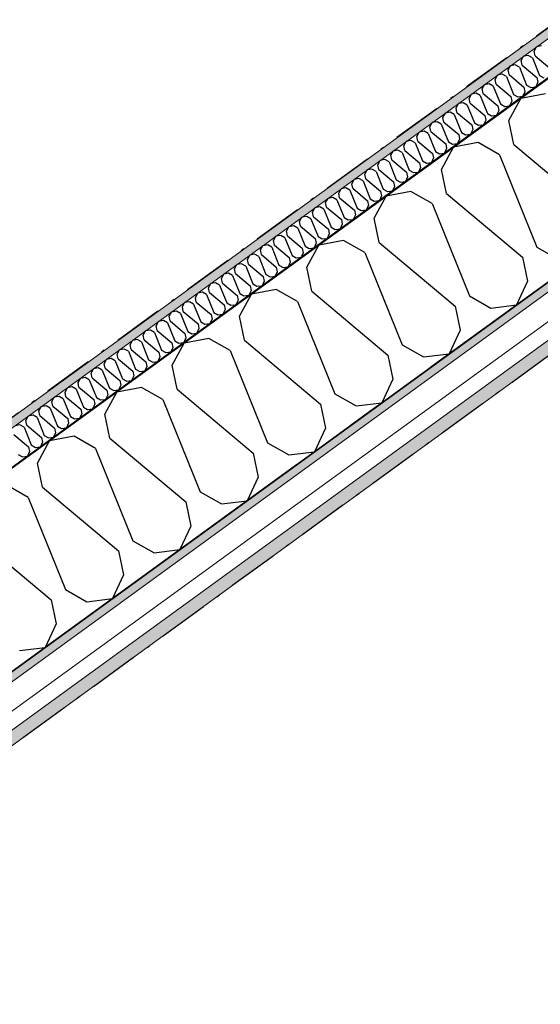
# Model space of a CAD drawing. Header units: millimetres. Extents: x -150 to 340869, y -1115 to 365939.
# Tile 182 of 193: x 331760 to 332544, y 337929 to 339412. Entities that reach past the tile are written whole.
import ezdxf
from ezdxf.enums import TextEntityAlignment as Align

# ---------------------------------------------------------------- set-up
doc = ezdxf.new("R2010")
doc.units = ezdxf.units.MM
doc.header["$LTSCALE"] = 0.5
doc.header["$MEASUREMENT"] = 0
for name, pattern in [('Akselinje', [1500, 1000, -200, 100, -200]), ('Over snittplan', [260, 150, -50, 10, -50]), ('PLINE', [0])]:
    doc.linetypes.add(name, pattern=pattern)
for name, color, linetype in [('232- Ikke-bærende yttervegger (Skravur)(Nye konstruksjoner)', 7, 'Continuous'), ('232- Ikke-bærende yttervegger(Nye konstruksjoner)', 7, 'Continuous'), ('255- Gulvoverflate(Nye konstruksjoner)', 7, 'Continuous'), ('82-- Modullinjer(Nye konstruksjoner)', 7, 'Continuous'), ('842-M___1_50 Målsetting bygning(Nye konstruksjoner)', 7, 'Continuous')]:
    doc.layers.add(name, color=color, linetype=linetype)
doc.layers.add('235- Utvendig kledning og overflate(Nye konstruksjoner)', color=7, linetype='Continuous', lineweight=0)
doc.layers.add('236- Innvendig kledning og overflate(Nye konstruksjoner)', color=7, linetype='Continuous', lineweight=0)
doc.styles.add('GENERATED_STYLE_2', font='arial.ttf')
doc.styles.add('GENERATED_STYLE_4', font='arial.ttf')
doc.dimstyles.new('GENERATED_STYLE__3', dxfattribs={"dimtxt": 100, "dimasz": 95, "dimexe": 0.18, "dimexo": 0.0625, "dimgap": 0, "dimtad": 1, "dimdec": 0, "dimzin": 0, "dimdsep": 46, "dimtxsty": 'GENERATED_STYLE_2', "dimblk": 'ARROWHEAD_6', "dimblk1": 'ARROWHEAD_6', "dimblk2": 'ARROWHEAD_6', "dimcen": 0.09, "dimse1": 1, "dimse2": 1, "dimclrd": 256, "dimclre": 256, "dimclrt": 256, "dimadec": 1, "dimazin": 0, "dimtfac": 1, "dimtdec": 4, "dimtmove": 0, "dimatfit": 3, "dimfxl": 1, "dimtolj": 1, "dimtzin": 0, "dimarcsym": 0})
pattern_1 = [(0, (0, 0), (0, 43.30127), [0, -25]), (0, (12.5, 21.65), (0, 43.30127), [0, -25])]

# ---------------------------------------------------------------- blocks, each defined once
blk = doc.blocks.new('*X57')
at = {"layer": '232- Ikke-bærende yttervegger (Skravur)(Nye konstruksjoner)', "linetype": 'PLINE'}
for p, q in [((332535.2, 339365.2), (332538.8, 339371.6)), ((332536.7, 339358.2), (332535.2, 339365.2)), ((332546, 339373), (332538.8, 339371.6)), ((332515.6, 339350.9), (332519.1, 339357.4)), ((332517, 339343.9), (332515.6, 339350.9)), ((332526.3, 339358.7), (332519.1, 339357.4)), ((332532.5, 339355.2), (332526.3, 339358.7)), ((332532.5, 339355.2), (332543.4, 339328.3)), ((332536.7, 339358.2), (332558.9, 339339.6)), ((332496, 339336.7), (332499.5, 339343.1)), ((332497.4, 339329.7), (332496, 339336.7)), ((332506.7, 339344.4), (332499.5, 339343.1)), ((332512.9, 339340.9), (332506.7, 339344.4)), ((332512.9, 339340.9), (332523.8, 339314)), ((332517, 339343.9), (332539.3, 339325.3)), ((332476.3, 339322.4), (332479.8, 339328.8)), ((332477.7, 339315.4), (332476.3, 339322.4)), ((332487, 339330.2), (332479.8, 339328.8)), ((332493.3, 339326.7), (332487, 339330.2)), ((332493.3, 339326.7), (332504.1, 339299.7)), ((332497.4, 339329.7), (332519.6, 339311)), ((332539.3, 339325.3), (332540.7, 339318.3)), ((332543.4, 339328.3), (332549.6, 339324.8)), ((332456.7, 339308.1), (332460.2, 339314.5)), ((332458.1, 339301.1), (332456.7, 339308.1)), ((332467.4, 339315.9), (332460.2, 339314.5)), ((332473.6, 339312.4), (332467.4, 339315.9)), ((332473.6, 339312.4), (332484.5, 339285.5)), ((332477.7, 339315.4), (332500, 339296.7)), ((332521.1, 339304), (332517.9, 339297.1)), ((332519.6, 339311), (332521.1, 339304)), ((332523.8, 339314), (332530, 339310.5)), ((332530, 339310.5), (332537.5, 339311.4)), ((332540.7, 339318.3), (332537.5, 339311.4)), ((332437, 339293.8), (332440.5, 339300.3)), ((332438.5, 339286.8), (332437, 339293.8)), ((332447.8, 339301.6), (332440.5, 339300.3)), ((332454, 339298.1), (332447.8, 339301.6)), ((332454, 339298.1), (332464.8, 339271.2)), ((332458.1, 339301.1), (332480.3, 339282.5)), ((332501.4, 339289.7), (332498.2, 339282.8)), ((332500, 339296.7), (332501.4, 339289.7)), ((332504.1, 339299.7), (332510.3, 339296.2)), ((332510.3, 339296.2), (332517.9, 339297.1)), ((332417.4, 339279.6), (332420.9, 339286)), ((332418.8, 339272.6), (332417.4, 339279.6)), ((332428.1, 339287.4), (332420.9, 339286)), ((332434.3, 339283.8), (332428.1, 339287.4)), ((332434.3, 339283.8), (332445.2, 339256.9)), ((332438.5, 339286.8), (332460.7, 339268.2)), ((332481.8, 339275.5), (332478.6, 339268.6)), ((332480.3, 339282.5), (332481.8, 339275.5)), ((332484.5, 339285.5), (332490.7, 339281.9)), ((332490.7, 339281.9), (332498.2, 339282.8)), ((332397.7, 339265.3), (332401.3, 339271.7)), ((332399.2, 339258.3), (332397.7, 339265.3)), ((332408.5, 339273.1), (332401.3, 339271.7)), ((332414.7, 339269.6), (332408.5, 339273.1)), ((332414.7, 339269.6), (332425.5, 339242.6)), ((332418.8, 339272.6), (332441.1, 339253.9)), ((332462.1, 339261.2), (332458.9, 339254.3)), ((332460.7, 339268.2), (332462.1, 339261.2)), ((332464.8, 339271.2), (332471, 339267.7)), ((332471, 339267.7), (332478.6, 339268.6)), ((332369.2, 339244.5), (332362, 339243.2)), ((332375.4, 339241), (332369.2, 339244.5)), ((332378.1, 339251), (332381.6, 339257.5)), ((332379.5, 339244), (332378.1, 339251)), ((332388.8, 339258.8), (332381.6, 339257.5)), ((332395, 339255.3), (332388.8, 339258.8)), ((332395, 339255.3), (332405.9, 339228.4)), ((332399.2, 339258.3), (332421.4, 339239.6)), ((332442.5, 339246.9), (332439.3, 339240)), ((332441.1, 339253.9), (332442.5, 339246.9)), ((332445.2, 339256.9), (332451.4, 339253.4)), ((332451.4, 339253.4), (332458.9, 339254.3)), ((332349.5, 339230.3), (332342.3, 339228.9)), ((332355.7, 339226.7), (332349.5, 339230.3)), ((332358.4, 339236.7), (332362, 339243.2)), ((332359.9, 339229.7), (332358.4, 339236.7)), ((332359.9, 339229.7), (332382.1, 339211.1)), ((332375.4, 339241), (332386.2, 339214.1)), ((332379.5, 339244), (332401.8, 339225.4)), ((332422.8, 339232.6), (332419.6, 339225.8)), ((332421.4, 339239.6), (332422.8, 339232.6)), ((332425.5, 339242.6), (332431.8, 339239.1)), ((332431.8, 339239.1), (332439.3, 339240)), ((332319.2, 339208.2), (332322.7, 339214.6)), ((332329.9, 339216), (332322.7, 339214.6)), ((332336.1, 339212.5), (332329.9, 339216)), ((332338.8, 339222.5), (332342.3, 339228.9)), ((332340.2, 339215.5), (332338.8, 339222.5)), ((332340.2, 339215.5), (332362.5, 339196.8)), ((332355.7, 339226.7), (332366.6, 339199.8)), ((332403.2, 339218.4), (332400, 339211.5)), ((332401.8, 339225.4), (332403.2, 339218.4)), ((332405.9, 339228.4), (332412.1, 339224.9)), ((332412.1, 339224.9), (332419.6, 339225.8)), ((332299.5, 339193.9), (332303, 339200.4)), ((332310.2, 339201.7), (332303, 339200.4)), ((332316.5, 339198.2), (332310.2, 339201.7)), ((332320.6, 339201.2), (332319.2, 339208.2)), ((332320.6, 339201.2), (332342.8, 339182.6)), ((332336.1, 339212.5), (332347, 339185.6)), ((332366.6, 339199.8), (332372.8, 339196.3)), ((332383.6, 339204.1), (332380.4, 339197.2)), ((332382.1, 339211.1), (332383.6, 339204.1)), ((332386.2, 339214.1), (332392.5, 339210.6)), ((332392.5, 339210.6), (332400, 339211.5)), ((332279.9, 339179.7), (332283.4, 339186.1)), ((332290.6, 339187.5), (332283.4, 339186.1)), ((332296.8, 339183.9), (332290.6, 339187.5)), ((332300.9, 339186.9), (332299.5, 339193.9)), ((332300.9, 339186.9), (332323.2, 339168.3)), ((332316.5, 339198.2), (332327.3, 339171.3)), ((332347, 339185.6), (332353.2, 339182)), ((332363.9, 339189.8), (332360.7, 339182.9)), ((332362.5, 339196.8), (332363.9, 339189.8)), ((332372.8, 339196.3), (332380.4, 339197.2)), ((332260.2, 339165.4), (332263.7, 339171.8)), ((332271, 339173.2), (332263.7, 339171.8)), ((332277.2, 339169.7), (332271, 339173.2)), ((332281.3, 339172.7), (332279.9, 339179.7)), ((332281.3, 339172.7), (332303.5, 339154)), ((332296.8, 339183.9), (332307.7, 339157)), ((332327.3, 339171.3), (332333.5, 339167.8)), ((332344.3, 339175.6), (332341.1, 339168.7)), ((332342.8, 339182.6), (332344.3, 339175.6)), ((332353.2, 339182), (332360.7, 339182.9)), ((332240.6, 339151.1), (332244.1, 339157.5)), ((332251.3, 339158.9), (332244.1, 339157.5)), ((332257.5, 339155.4), (332251.3, 339158.9)), ((332257.5, 339155.4), (332268.4, 339128.5)), ((332261.7, 339158.4), (332260.2, 339165.4)), ((332261.7, 339158.4), (332283.9, 339139.7)), ((332277.2, 339169.7), (332288, 339142.7)), ((332307.7, 339157), (332313.9, 339153.5)), ((332324.6, 339161.3), (332321.4, 339154.4)), ((332323.2, 339168.3), (332324.6, 339161.3)), ((332333.5, 339167.8), (332341.1, 339168.7)), ((332220.9, 339136.8), (332224.5, 339143.3)), ((332231.7, 339144.6), (332224.5, 339143.3)), ((332237.9, 339141.1), (332231.7, 339144.6)), ((332237.9, 339141.1), (332248.7, 339114.2)), ((332242, 339144.1), (332240.6, 339151.1)), ((332242, 339144.1), (332264.3, 339125.5)), ((332288, 339142.7), (332294.2, 339139.2)), ((332305, 339147), (332301.8, 339140.1)), ((332303.5, 339154), (332305, 339147)), ((332313.9, 339153.5), (332321.4, 339154.4)), ((332201.3, 339122.6), (332204.8, 339129)), ((332212, 339130.4), (332204.8, 339129)), ((332218.2, 339126.8), (332212, 339130.4)), ((332218.2, 339126.8), (332229.1, 339099.9)), ((332222.4, 339129.8), (332220.9, 339136.8)), ((332222.4, 339129.8), (332244.6, 339111.2)), ((332268.4, 339128.5), (332274.6, 339124.9)), ((332274.6, 339124.9), (332282.1, 339125.9)), ((332285.3, 339132.7), (332282.1, 339125.9)), ((332283.9, 339139.7), (332285.3, 339132.7)), ((332294.2, 339139.2), (332301.8, 339140.1)), ((332181.7, 339108.3), (332185.2, 339114.7)), ((332192.4, 339116.1), (332185.2, 339114.7)), ((332198.6, 339112.6), (332192.4, 339116.1)), ((332198.6, 339112.6), (332209.5, 339085.7)), ((332202.7, 339115.6), (332201.3, 339122.6)), ((332202.7, 339115.6), (332225, 339096.9)), ((332244.6, 339111.2), (332246, 339104.2)), ((332248.7, 339114.2), (332255, 339110.7)), ((332255, 339110.7), (332262.5, 339111.6)), ((332265.7, 339118.5), (332262.5, 339111.6)), ((332264.3, 339125.5), (332265.7, 339118.5)), ((332162, 339094), (332165.5, 339100.5)), ((332172.7, 339101.8), (332165.5, 339100.5)), ((332179, 339098.3), (332172.7, 339101.8)), ((332179, 339098.3), (332189.8, 339071.4)), ((332183.1, 339101.3), (332181.7, 339108.3)), ((332183.1, 339101.3), (332205.3, 339082.7)), ((332225, 339096.9), (332226.4, 339089.9)), ((332229.1, 339099.9), (332235.3, 339096.4)), ((332235.3, 339096.4), (332242.9, 339097.3)), ((332246, 339104.2), (332242.9, 339097.3)), ((332142.4, 339079.8), (332145.9, 339086.2)), ((332153.1, 339087.5), (332145.9, 339086.2)), ((332159.3, 339084), (332153.1, 339087.5)), ((332159.3, 339084), (332170.2, 339057.1)), ((332163.4, 339087), (332162, 339094)), ((332163.4, 339087), (332185.7, 339068.4)), ((332205.3, 339082.7), (332206.8, 339075.7)), ((332209.5, 339085.7), (332215.7, 339082.1)), ((332215.7, 339082.1), (332223.2, 339083)), ((332226.4, 339089.9), (332223.2, 339083)), ((332122.7, 339065.5), (332126.2, 339071.9)), ((332133.5, 339073.3), (332126.2, 339071.9)), ((332139.7, 339069.8), (332133.5, 339073.3)), ((332139.7, 339069.8), (332150.5, 339042.8)), ((332143.8, 339072.8), (332142.4, 339079.8)), ((332143.8, 339072.8), (332166, 339054.1)), ((332185.7, 339068.4), (332187.1, 339061.4)), ((332189.8, 339071.4), (332196, 339067.9)), ((332196, 339067.9), (332203.6, 339068.8)), ((332206.8, 339075.7), (332203.6, 339068.8)), ((332103.1, 339051.2), (332106.6, 339057.6)), ((332113.8, 339059), (332106.6, 339057.6)), ((332120, 339055.5), (332113.8, 339059)), ((332120, 339055.5), (332130.9, 339028.6)), ((332124.1, 339058.5), (332122.7, 339065.5)), ((332124.1, 339058.5), (332146.4, 339039.8)), ((332166, 339054.1), (332167.5, 339047.1)), ((332170.2, 339057.1), (332176.4, 339053.6)), ((332176.4, 339053.6), (332183.9, 339054.5)), ((332187.1, 339061.4), (332183.9, 339054.5)), ((332083.4, 339036.9), (332087, 339043.4)), ((332084.9, 339029.9), (332083.4, 339036.9)), ((332094.2, 339044.7), (332087, 339043.4)), ((332100.4, 339041.2), (332094.2, 339044.7)), ((332100.4, 339041.2), (332111.2, 339014.3)), ((332104.5, 339044.2), (332103.1, 339051.2)), ((332104.5, 339044.2), (332126.8, 339025.6)), ((332146.4, 339039.8), (332147.8, 339032.8)), ((332150.5, 339042.8), (332156.7, 339039.3)), ((332156.7, 339039.3), (332164.3, 339040.2)), ((332167.5, 339047.1), (332164.3, 339040.2)), ((332063.8, 339022.7), (332067.3, 339029.1)), ((332065.2, 339015.7), (332063.8, 339022.7)), ((332074.5, 339030.5), (332067.3, 339029.1)), ((332080.7, 339026.9), (332074.5, 339030.5)), ((332080.7, 339026.9), (332091.6, 339000)), ((332084.9, 339029.9), (332107.1, 339011.3)), ((332126.8, 339025.6), (332128.2, 339018.6)), ((332130.9, 339028.6), (332137.1, 339025)), ((332137.1, 339025), (332144.6, 339025.9)), ((332147.8, 339032.8), (332144.6, 339025.9)), ((332044.1, 339008.4), (332047.7, 339014.8)), ((332045.6, 339001.4), (332044.1, 339008.4)), ((332054.9, 339016.2), (332047.7, 339014.8)), ((332061.1, 339012.7), (332054.9, 339016.2)), ((332061.1, 339012.7), (332071.9, 338985.7)), ((332065.2, 339015.7), (332087.5, 338997)), ((332107.1, 339011.3), (332108.5, 339004.3)), ((332111.2, 339014.3), (332117.4, 339010.8)), ((332117.4, 339010.8), (332125, 339011.7)), ((332128.2, 339018.6), (332125, 339011.7)), ((332024.5, 338994.1), (332028, 339000.6)), ((332025.9, 338987.1), (332024.5, 338994.1)), ((332035.2, 339001.9), (332028, 339000.6)), ((332041.4, 338998.4), (332035.2, 339001.9)), ((332041.4, 338998.4), (332052.3, 338971.5)), ((332045.6, 339001.4), (332067.8, 338982.7)), ((332087.5, 338997), (332088.9, 338990)), ((332091.6, 339000), (332097.8, 338996.5)), ((332097.8, 338996.5), (332105.3, 338997.4)), ((332108.5, 339004.3), (332105.3, 338997.4)), ((332004.9, 338979.8), (332008.4, 338986.3)), ((332006.3, 338972.8), (332004.9, 338979.8)), ((332015.6, 338987.6), (332008.4, 338986.3)), ((332021.8, 338984.1), (332015.6, 338987.6)), ((332021.8, 338984.1), (332032.7, 338957.2)), ((332025.9, 338987.1), (332048.2, 338968.5)), ((332067.8, 338982.7), (332069.2, 338975.7)), ((332071.9, 338985.7), (332078.2, 338982.2)), ((332078.2, 338982.2), (332085.7, 338983.1)), ((332088.9, 338990), (332085.7, 338983.1)), ((331985.2, 338965.6), (331988.7, 338972)), ((331986.6, 338958.6), (331985.2, 338965.6)), ((331995.9, 338973.4), (331988.7, 338972)), ((332002.2, 338969.8), (331995.9, 338973.4)), ((332002.2, 338969.8), (332013, 338942.9)), ((332006.3, 338972.8), (332028.5, 338954.2)), ((332048.2, 338968.5), (332049.6, 338961.5)), ((332052.3, 338971.5), (332058.5, 338968)), ((332058.5, 338968), (332066.1, 338968.9)), ((332069.2, 338975.7), (332066.1, 338968.9)), ((331965.6, 338951.3), (331969.1, 338957.7)), ((331967, 338944.3), (331965.6, 338951.3)), ((331976.3, 338959.1), (331969.1, 338957.7)), ((331982.5, 338955.6), (331976.3, 338959.1)), ((331982.5, 338955.6), (331993.4, 338928.7)), ((331986.6, 338958.6), (332008.9, 338939.9)), ((332028.5, 338954.2), (332030, 338947.2)), ((332032.7, 338957.2), (332038.9, 338953.7)), ((332038.9, 338953.7), (332046.4, 338954.6)), ((332049.6, 338961.5), (332046.4, 338954.6)), ((331945.9, 338937), (331949.4, 338943.5)), ((331947.4, 338930), (331945.9, 338937)), ((331956.7, 338944.8), (331949.4, 338943.5)), ((331962.9, 338941.3), (331956.7, 338944.8)), ((331962.9, 338941.3), (331973.7, 338914.4)), ((331967, 338944.3), (331989.2, 338925.7)), ((332010.3, 338932.9), (332007.1, 338926)), ((332008.9, 338939.9), (332010.3, 338932.9)), ((332013, 338942.9), (332019.2, 338939.4)), ((332019.2, 338939.4), (332026.8, 338940.3)), ((332030, 338947.2), (332026.8, 338940.3)), ((331926.3, 338922.8), (331929.8, 338929.2)), ((331927.7, 338915.8), (331926.3, 338922.8)), ((331937, 338930.6), (331929.8, 338929.2)), ((331943.2, 338927), (331937, 338930.6)), ((331943.2, 338927), (331954.1, 338900.1)), ((331947.4, 338930), (331969.6, 338911.4)), ((331990.7, 338918.7), (331987.5, 338911.8)), ((331989.2, 338925.7), (331990.7, 338918.7)), ((331993.4, 338928.7), (331999.6, 338925.1)), ((331999.6, 338925.1), (332007.1, 338926)), ((331906.6, 338908.5), (331910.2, 338914.9)), ((331908.1, 338901.5), (331906.6, 338908.5)), ((331917.4, 338916.3), (331910.2, 338914.9)), ((331923.6, 338912.8), (331917.4, 338916.3)), ((331923.6, 338912.8), (331934.4, 338885.8)), ((331927.7, 338915.8), (331950, 338897.1)), ((331971, 338904.4), (331967.8, 338897.5)), ((331969.6, 338911.4), (331971, 338904.4)), ((331973.7, 338914.4), (331979.9, 338910.9)), ((331979.9, 338910.9), (331987.5, 338911.8)), ((331887, 338894.2), (331890.5, 338900.6)), ((331888.4, 338887.2), (331887, 338894.2)), ((331897.7, 338902), (331890.5, 338900.6)), ((331903.9, 338898.5), (331897.7, 338902)), ((331903.9, 338898.5), (331914.8, 338871.6)), ((331908.1, 338901.5), (331930.3, 338882.8)), ((331951.4, 338890.1), (331948.2, 338883.2)), ((331950, 338897.1), (331951.4, 338890.1)), ((331954.1, 338900.1), (331960.3, 338896.6)), ((331960.3, 338896.6), (331967.8, 338897.5)), ((331858.4, 338873.5), (331851.2, 338872.1)), ((331864.7, 338869.9), (331858.4, 338873.5)), ((331867.3, 338879.9), (331870.9, 338886.4)), ((331868.8, 338872.9), (331867.3, 338879.9)), ((331878.1, 338887.7), (331870.9, 338886.4)), ((331884.3, 338884.2), (331878.1, 338887.7)), ((331884.3, 338884.2), (331895.2, 338857.3)), ((331888.4, 338887.2), (331910.7, 338868.6)), ((331931.7, 338875.8), (331928.5, 338869)), ((331930.3, 338882.8), (331931.7, 338875.8)), ((331934.4, 338885.8), (331940.7, 338882.3)), ((331940.7, 338882.3), (331948.2, 338883.2)), ((331838.8, 338859.2), (331831.6, 338857.8)), ((331845, 338855.7), (331838.8, 338859.2)), ((331847.7, 338865.7), (331851.2, 338872.1)), ((331849.1, 338858.7), (331847.7, 338865.7)), ((331849.1, 338858.7), (331871.4, 338840)), ((331864.7, 338869.9), (331875.5, 338843)), ((331868.8, 338872.9), (331891, 338854.3)), ((331912.1, 338861.6), (331908.9, 338854.7)), ((331910.7, 338868.6), (331912.1, 338861.6)), ((331914.8, 338871.6), (331921, 338868)), ((331921, 338868), (331928.5, 338869)), ((331819.1, 338844.9), (331811.9, 338843.6)), ((331825.4, 338841.4), (331819.1, 338844.9)), ((331828.1, 338851.4), (331831.6, 338857.8)), ((331829.5, 338844.4), (331828.1, 338851.4)), ((331829.5, 338844.4), (331851.7, 338825.8)), ((331845, 338855.7), (331855.9, 338828.8)), ((331892.5, 338847.3), (331889.3, 338840.4)), ((331891, 338854.3), (331892.5, 338847.3)), ((331895.2, 338857.3), (331901.4, 338853.8)), ((331901.4, 338853.8), (331908.9, 338854.7)), ((331788.8, 338822.9), (331792.3, 338829.3)), ((331799.5, 338830.6), (331792.3, 338829.3)), ((331805.7, 338827.1), (331799.5, 338830.6)), ((331808.4, 338837.1), (331811.9, 338843.6)), ((331809.8, 338830.1), (331808.4, 338837.1)), ((331809.8, 338830.1), (331832.1, 338811.5)), ((331825.4, 338841.4), (331836.2, 338814.5)), ((331872.8, 338833), (331869.6, 338826.1)), ((331871.4, 338840), (331872.8, 338833)), ((331875.5, 338843), (331881.7, 338839.5)), ((331881.7, 338839.5), (331889.3, 338840.4)), ((331769.1, 338808.6), (331772.7, 338815)), ((331779.9, 338816.4), (331772.7, 338815)), ((331786.1, 338812.9), (331779.9, 338816.4)), ((331790.2, 338815.9), (331788.8, 338822.9)), ((331790.2, 338815.9), (331812.4, 338797.2)), ((331805.7, 338827.1), (331816.6, 338800.2)), ((331836.2, 338814.5), (331842.4, 338811)), ((331853.2, 338818.8), (331850, 338811.9)), ((331851.7, 338825.8), (331853.2, 338818.8)), ((331855.9, 338828.8), (331862.1, 338825.2)), ((331862.1, 338825.2), (331869.6, 338826.1)), ((331760.2, 338802.1), (331753, 338800.7)), ((331766.4, 338798.6), (331760.2, 338802.1)), ((331770.6, 338801.6), (331769.1, 338808.6)), ((331770.6, 338801.6), (331792.8, 338782.9)), ((331786.1, 338812.9), (331796.9, 338785.9)), ((331816.6, 338800.2), (331822.8, 338796.7)), ((331833.5, 338804.5), (331830.3, 338797.6)), ((331832.1, 338811.5), (331833.5, 338804.5)), ((331842.4, 338811), (331850, 338811.9)), ((331750.9, 338787.3), (331773.2, 338768.7)), ((331766.4, 338798.6), (331777.3, 338771.7)), ((331796.9, 338785.9), (331803.1, 338782.4)), ((331813.9, 338790.2), (331810.7, 338783.3)), ((331812.4, 338797.2), (331813.9, 338790.2)), ((331822.8, 338796.7), (331830.3, 338797.6)), ((331777.3, 338771.7), (331783.5, 338768.1)), ((331794.2, 338775.9), (331791, 338769)), ((331792.8, 338782.9), (331794.2, 338775.9)), ((331803.1, 338782.4), (331810.7, 338783.3)), ((331757.6, 338757.4), (331763.9, 338753.9)), ((331763.9, 338753.9), (331771.4, 338754.8)), ((331774.6, 338761.7), (331771.4, 338754.8)), ((331773.2, 338768.7), (331774.6, 338761.7)), ((331783.5, 338768.1), (331791, 338769))]:
    blk.add_line(p, q, dxfattribs=at)
blk = doc.blocks.new('*X60')
at = {"layer": '232- Ikke-bærende yttervegger (Skravur)(Nye konstruksjoner)', "linetype": 'PLINE'}
for p, q in [((332497, 339260.7), (332515.2, 339293.9)), ((332552.4, 339301), (332515.2, 339293.9)), ((332504.4, 339224.5), (332497, 339260.7)), ((332395.5, 339186.9), (332413.7, 339220.2)), ((332450.9, 339227.2), (332413.7, 339220.2)), ((332483.1, 339209), (332450.9, 339227.2)), ((332504.4, 339224.5), (332619.3, 339128.2)), ((332483.1, 339209), (332539.1, 339069.9)), ((332402.9, 339150.8), (332395.5, 339186.9)), ((332294, 339113.2), (332312.2, 339146.5)), ((332349.4, 339153.5), (332312.2, 339146.5)), ((332381.6, 339135.3), (332349.4, 339153.5)), ((332402.9, 339150.8), (332517.8, 339054.5)), ((332381.6, 339135.3), (332437.6, 338996.2)), ((332301.4, 339077), (332294, 339113.2)), ((332192.5, 339039.5), (332210.7, 339072.7)), ((332247.9, 339079.7), (332210.7, 339072.7)), ((332280.1, 339061.5), (332247.9, 339079.7)), ((332301.4, 339077), (332416.3, 338980.7)), ((332539.1, 339069.9), (332571.3, 339051.8)), ((332280.1, 339061.5), (332336.1, 338922.5)), ((332517.8, 339054.5), (332525.2, 339018.3)), ((332199.9, 339003.3), (332192.5, 339039.5)), ((332525.2, 339018.3), (332508.7, 338982.7)), ((332091, 338965.7), (332109.2, 338999)), ((332146.5, 339006), (332109.2, 338999)), ((332178.6, 338987.8), (332146.5, 339006)), ((332199.9, 339003.3), (332314.8, 338907)), ((332437.6, 338996.2), (332469.8, 338978)), ((332178.6, 338987.8), (332234.7, 338848.7)), ((332416.3, 338980.7), (332423.7, 338944.6)), ((332469.8, 338978), (332508.7, 338982.7)), ((332098.4, 338929.6), (332091, 338965.7)), ((332423.7, 338944.6), (332407.2, 338908.9)), ((331989.5, 338892), (332007.7, 338925.2)), ((332045, 338932.3), (332007.7, 338925.2)), ((332077.1, 338914.1), (332045, 338932.3)), ((332098.4, 338929.6), (332213.3, 338833.2)), ((332336.1, 338922.5), (332368.3, 338904.3)), ((332077.1, 338914.1), (332133.2, 338775)), ((332314.8, 338907), (332322.2, 338870.8)), ((332368.3, 338904.3), (332407.2, 338908.9)), ((331996.9, 338855.8), (331989.5, 338892)), ((331943.5, 338858.5), (331906.2, 338851.5)), ((331975.6, 338840.3), (331943.5, 338858.5)), ((332322.2, 338870.8), (332305.7, 338835.2)), ((331888, 338818.2), (331906.2, 338851.5)), ((331996.9, 338855.8), (332111.8, 338759.5)), ((332234.7, 338848.7), (332266.8, 338830.5)), ((331975.6, 338840.3), (332031.7, 338701.2)), ((332213.3, 338833.2), (332220.7, 338797.1)), ((332266.8, 338830.5), (332305.7, 338835.2)), ((331895.4, 338782.1), (331888, 338818.2)), ((331842, 338784.8), (331804.7, 338777.8)), ((331874.1, 338766.6), (331842, 338784.8)), ((332220.7, 338797.1), (332204.2, 338761.5)), ((331786.5, 338744.5), (331804.7, 338777.8)), ((331895.4, 338782.1), (332010.3, 338685.8)), ((332133.2, 338775), (332165.3, 338756.8)), ((331874.1, 338766.6), (331930.2, 338627.5)), ((332111.8, 338759.5), (332119.2, 338723.3)), ((332165.3, 338756.8), (332204.2, 338761.5)), ((331793.9, 338708.3), (331786.5, 338744.5)), ((331772.6, 338692.8), (331740.5, 338711)), ((332119.2, 338723.3), (332102.7, 338687.7)), ((331793.9, 338708.3), (331908.8, 338612)), ((332031.7, 338701.2), (332063.8, 338683.1)), ((331772.6, 338692.8), (331828.7, 338553.8)), ((332010.3, 338685.8), (332017.7, 338649.6)), ((332063.8, 338683.1), (332102.7, 338687.7)), ((332017.7, 338649.6), (332001.2, 338614)), ((331692.4, 338634.6), (331807.4, 338538.3)), ((331930.2, 338627.5), (331962.3, 338609.3)), ((331908.8, 338612), (331916.2, 338575.9)), ((331962.3, 338609.3), (332001.2, 338614)), ((331916.2, 338575.9), (331899.7, 338540.2)), ((331828.7, 338553.8), (331860.8, 338535.6)), ((331807.4, 338538.3), (331814.7, 338502.1)), ((331860.8, 338535.6), (331899.7, 338540.2)), ((331814.7, 338502.1), (331798.3, 338466.5)), ((331759.3, 338461.8), (331798.3, 338466.5))]:
    blk.add_line(p, q, dxfattribs=at)
blk = doc.blocks.new('Standard grid marker[17]', base_point=(340226.8, 344590.2))
at = {"layer": '82-- Modullinjer(Nye konstruksjoner)', "linetype": 'Akselinje'}
blk.add_line((340065, 344472.7), (321745.9, 331163), dxfattribs=at)
at = {"layer": '82-- Modullinjer(Nye konstruksjoner)', "style": 'GENERATED_STYLE_4'}
for tag, p in [('AC_MarkerText_1_0', (340327.9, 344717.4)), ('AC_MarkerText_1_1', (321483, 331025.7))]:
    blk.add_attdef(tag, text='', height=100, rotation=360, dxfattribs=at).set_placement(p, align=Align.TOP_CENTER)
blk = doc.blocks.new('*D140')
at = {"layer": '842-M___1_50 Målsetting bygning(Nye konstruksjoner)', "linetype": 'PLINE'}
for p, q in [((336762.4, 338584.4), (336652.1, 338736)), ((336696.2, 338590.4), (336718.3, 338730)), ((336707.2, 338660.2), (336767.9, 338704.3)), ((327727.2, 332135.8), (336707.2, 338660.2)), ((327782.3, 332060), (327672.1, 332211.6)), ((327738.2, 332205.6), (327716.1, 332066)), ((327666.5, 332091.7), (327727.2, 332135.8))]:
    blk.add_line(p, q, dxfattribs=at)
at = {"layer": '842-M___1_50 Målsetting bygning(Nye konstruksjoner)', "insert": (332039.9, 335293.9), "char_height": 100, "attachment_point": 7, "rotation": 36, "style": 'GENERATED_STYLE_2'}
blk.add_mtext('\\A1;{\\pql;\\fArial|b0|i0|c0|p0;\\W1.000000;11\xa0100}', dxfattribs=at)
blk = doc.blocks.new('ARROWHEAD_6')
at = {"linetype": 'Continuous'}
for p, q in [((-0.5, -0.5), (0.5, 0.5)), ((0, 0), (-1, 0))]:
    blk.add_line(p, q, dxfattribs=at)

msp = doc.modelspace()

# ---------------------------------------------------------------- hatches: boundary and pattern name
at = {"layer": '232- Ikke-bærende yttervegger (Skravur)(Nye konstruksjoner)', "linetype": 'Continuous'}
h = msp.add_hatch(dxfattribs=at)
h.set_pattern_fill('Prikker_tett', color=256, style=0, pattern_type=2)
h.set_pattern_definition(pattern_1)
h.paths.add_polyline_path([(334597.5, 340883.5), (326264.7, 334829.3), (326272.3, 334818.8), (334605.2, 340873)])
msp.add_hatch(color=256, dxfattribs=at).paths.add_polyline_path([(334682.7, 340870), (326251.2, 334744.1), (326251.8, 334743.3), (334683.3, 340869.2)])
h = msp.add_hatch(dxfattribs=at)
h.set_pattern_fill('Prikker_tett', color=256, style=0, pattern_type=2)
h.set_pattern_definition(pattern_1)
h.paths.add_polyline_path([(326196.1, 334396.3), (326203.1, 334386.6), (335037.6, 340805.2), (335030.5, 340814.9)])
h = msp.add_hatch(dxfattribs=at)
h.set_pattern_fill('Skrålinjer_2', color=256, style=0, pattern_type=2)
h.set_pattern_definition([(81, (0, 0), (-79.015067, 12.514757), [80, 0])])
h.paths.add_polyline_path([(335129.7, 340799.2), (326180.4, 334297.1), (326191.5, 334281.7), (335140.9, 340783.8)])

# ---------------------------------------------------------------- linework, layer by layer
at = {"layer": '232- Ikke-bærende yttervegger(Nye konstruksjoner)', "linetype": 'PLINE'}
for p, q in [((334684.1, 340869.8), (326251, 334742.7)), ((334682.7, 340870), (326251.2, 334744.1)), ((326396.7, 334542.1), (334829.9, 340669.1))]:
    msp.add_line(p, q, dxfattribs=at)
at = {"layer": '232- Ikke-bærende yttervegger(Nye konstruksjoner)', "linetype": 'Over snittplan', "flags": 128}
for points in [[(334597.5, 340883.5), (326264.7, 334829.3)], [(326191.5, 334281.7), (335140.9, 340783.8)]]:
    msp.add_lwpolyline(points, dxfattribs=at)
at = {"layer": '235- Utvendig kledning og overflate(Nye konstruksjoner)', "linetype": 'PLINE'}
for p, q in [((326203.1, 334386.6), (335037.6, 340805.2)), ((326199, 334310.6), (335111.1, 340785.7)), ((326214.6, 334350.4), (335068.5, 340783.1))]:
    msp.add_line(p, q, dxfattribs=at)
at = {"layer": '235- Utvendig kledning og overflate(Nye konstruksjoner)', "linetype": 'PLINE', "flags": 128}
msp.add_lwpolyline([(326176.2, 334270.6), (335156.2, 340795)], dxfattribs=at)
at = {"layer": '236- Innvendig kledning og overflate(Nye konstruksjoner)', "linetype": 'PLINE'}
msp.add_line((334615.7, 340880.6), (326261.8, 334811.1), dxfattribs=at)
at = {"layer": '236- Innvendig kledning og overflate(Nye konstruksjoner)', "linetype": 'PLINE', "flags": 128}
msp.add_lwpolyline([(334597.5, 340883.5), (326264.7, 334829.3)], dxfattribs=at)
at = {"layer": '255- Gulvoverflate(Nye konstruksjoner)', "linetype": 'PLINE', "flags": 128}
msp.add_lwpolyline([(308450.9, 354357.8), (312050.9, 354357.8), (325191, 354357.8), (332914.5, 343727.4), (335030.5, 340814.9), (326196.1, 334396.3), (323365.9, 338291.7), (321018.9, 341522.1), (319627, 343437.8), (314670.9, 343437.8), (308450.9, 343437.8), (308450.9, 349447.8), (312260.9, 349447.8), (312260.9, 352047.8), (308450.9, 352047.8)], close=True, dxfattribs=at)
msp.add_lwpolyline([(308450.9, 354357.8), (312050.9, 354357.8), (325191, 354357.8), (332914.5, 343727.4), (335030.5, 340814.9), (326196.1, 334396.3), (323365.9, 338291.7), (321018.9, 341522.1), (319627, 343437.8), (314670.9, 343437.8), (308450.9, 343437.8), (308450.9, 349447.8), (312260.9, 349447.8), (312260.9, 352047.8), (308450.9, 352047.8)], close=True, dxfattribs=at)

# ---------------------------------------------------------------- block references
at = {"layer": '232- Ikke-bærende yttervegger(Nye konstruksjoner)'}
for name in ['*X57', '*X60']:
    msp.add_blockref(name, (0, 0), dxfattribs=at)
at = {"layer": '82-- Modullinjer(Nye konstruksjoner)', "linetype": 'PLINE'}
msp.add_blockref('Standard grid marker[17]', (340226.8, 344590.2), dxfattribs=at)

# ---------------------------------------------------------------- dimensions: what is measured, and where the dimension line sits
at = {"layer": '842-M___1_50 Målsetting bygning(Nye konstruksjoner)', "linetype": 'Continuous'}
dim = msp.add_linear_dim(base=(336707.2, 338660.2), p1=(325788.8, 334803.8), p2=(334768.9, 341328.2), angle=36, dimstyle='GENERATED_STYLE__3', dxfattribs=at)
dim.commit()
dim.dimension.update_dxf_attribs({"geometry": '*D140', "text_midpoint": (332180.1, 335457.5), "dimtype": 160, "text_rotation": 36})

doc.saveas('drawing.dxf')
